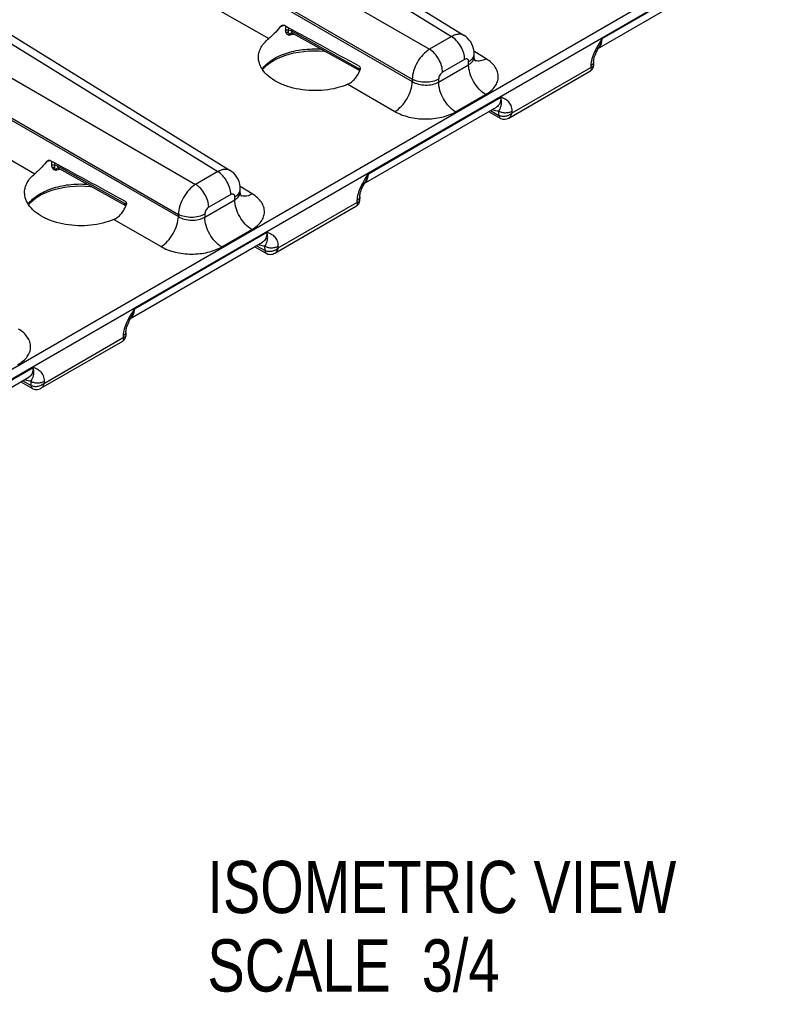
# Model space of a CAD drawing. Header units: inches. Extents: x 0 to 34, y 0 to 22.
# Tile 64 of 168: x 5.5 to 7.3, y 13.9 to 16.2. Entities that reach past the tile are written whole.
import ezdxf

# ---------------------------------------------------------------- set-up
doc = ezdxf.new("R2010")
doc.units = ezdxf.units.IN
doc.header["$LTSCALE"] = 1.87
doc.header["$MEASUREMENT"] = 0
doc.layers.get('0').update_dxf_attribs({"linetype": 'CONTINUOUS'})
doc.layers.add('DETAIL', color=7, linetype='CONTINUOUS')
doc.styles.get("Standard").update_dxf_attribs({"font": 'txt', "width": 0.8})

msp = doc.modelspace()

# ---------------------------------------------------------------- linework, layer by layer
at = {"color": 7, "linetype": 'CONTINUOUS'}
for p, q in [((8.9822, 17.3953), (5.0945, 15.1505)), ((8.9921, 17.3779), (5.0945, 15.1274)), ((5.7996, 16.6517), (6.5569, 16.1834)), ((5.8291, 16.6545), (6.5869, 16.1858)), ((5.7199, 16.6057), (6.5041, 16.1529)), ((5.6785, 16.5341), (6.4628, 16.0812)), ((5.6785, 16.5285), (6.4628, 16.0757)), ((5.6372, 16.4569), (6.1194, 16.1784)), ((6.9173, 16.1786), (7.2341, 16.3615)), ((5.2401, 16.3287), (5.9974, 15.8603)), ((5.2696, 16.3314), (6.0274, 15.8628)), ((6.9058, 16.1542), (7.2238, 16.3378)), ((5.1604, 16.2826), (5.9446, 15.8298)), ((5.119, 16.211), (5.9033, 15.7582)), ((5.119, 16.2055), (5.9033, 15.7527)), ((6.1593, 16.2082), (6.1592, 16.1992)), ((6.1664, 16.2044), (6.1663, 16.1986)), ((6.3346, 16.1069), (6.1745, 16.1962)), ((6.3369, 16.1018), (6.1768, 16.191)), ((6.5569, 16.1834), (6.5041, 16.1529)), ((6.9057, 16.151), (6.908, 16.1554)), ((6.908, 16.1554), (6.9097, 16.1583)), ((6.5882, 16.1286), (6.5354, 16.0981)), ((6.6397, 16.1301), (6.6105, 16.1481)), ((6.6109, 16.1349), (6.6109, 16.1414)), ((5.0945, 16.1242), (5.5599, 15.8554)), ((6.3382, 16.1045), (6.3346, 16.1069)), ((6.5259, 16.0746), (6.5977, 16.1161)), ((6.5977, 16.1161), (6.5977, 16.1231)), ((6.7019, 16.001), (6.89, 16.1096)), ((6.89, 16.114), (6.89, 16.1096)), ((6.8966, 16.1229), (6.8965, 16.1142)), ((6.3369, 16.1018), (6.3371, 16.1016)), ((6.4628, 16.0812), (6.4628, 16.0757)), ((6.5259, 16.0816), (6.5259, 16.0746)), ((6.6936, 15.9886), (6.889, 16.1014)), ((6.3085, 16.0693), (6.4214, 16.0041)), ((6.3578, 15.8555), (6.6746, 16.0384)), ((6.5665, 16.0034), (6.6384, 16.0449)), ((6.3463, 15.8312), (6.6643, 16.0148)), ((6.6456, 16.0039), (6.6734, 15.988)), ((6.6498, 16.0064), (6.6702, 15.9947)), ((6.6702, 15.9947), (6.67, 16.005)), ((6.7019, 16.001), (6.7018, 16.0053)), ((5.5998, 15.8852), (5.5997, 15.8761)), ((5.6069, 15.8813), (5.6068, 15.8756)), ((5.7751, 15.7839), (5.615, 15.8731)), ((5.7774, 15.7787), (5.6173, 15.868)), ((5.9974, 15.8603), (5.9446, 15.8298)), ((6.0802, 15.807), (6.051, 15.8251)), ((6.3462, 15.8279), (6.3485, 15.8323)), ((6.3485, 15.8323), (6.3502, 15.8352)), ((6.0287, 15.8055), (5.9759, 15.775)), ((6.0382, 15.793), (6.0382, 15.8)), ((6.0514, 15.8118), (6.0514, 15.8184)), ((6.3371, 15.7998), (6.337, 15.7911)), ((5.7787, 15.7815), (5.7751, 15.7839)), ((5.7774, 15.7787), (5.7776, 15.7786)), ((5.9664, 15.7515), (6.0382, 15.793)), ((6.1341, 15.6655), (6.3295, 15.7784)), ((6.1424, 15.678), (6.3305, 15.7865)), ((6.3305, 15.791), (6.3305, 15.7865)), ((5.9033, 15.7582), (5.9033, 15.7527)), ((5.9664, 15.7585), (5.9664, 15.7515)), ((5.749, 15.7463), (5.8619, 15.681)), ((5.7983, 15.5325), (6.1151, 15.7154)), ((6.007, 15.6803), (6.0789, 15.7218)), ((5.7868, 15.5081), (6.1048, 15.6917)), ((6.0861, 15.6809), (6.1139, 15.6649)), ((6.0903, 15.6833), (6.1107, 15.6717)), ((6.1107, 15.6717), (6.1105, 15.682)), ((6.1424, 15.678), (6.1423, 15.6823)), ((5.7867, 15.5049), (5.789, 15.5093)), ((5.789, 15.5093), (5.7907, 15.5122)), ((5.7776, 15.4768), (5.7775, 15.4681)), ((5.5746, 15.3425), (5.77, 15.4553)), ((5.5829, 15.3549), (5.771, 15.4635)), ((5.771, 15.4679), (5.771, 15.4635)), ((5.2388, 15.2094), (5.5556, 15.3923)), ((5.2273, 15.1851), (5.5453, 15.3687)), ((5.5266, 15.3578), (5.5544, 15.3419)), ((5.5308, 15.3603), (5.5512, 15.3486)), ((5.5512, 15.3486), (5.551, 15.3589)), ((5.5829, 15.3549), (5.5828, 15.3593))]:
    msp.add_line(p, q, dxfattribs=at)
for points in [[(6.1741, 16.1921), (6.1741, 16.1921), (6.1743, 16.192), (6.1749, 16.1919), (6.1758, 16.1915), (6.1768, 16.191)], [(6.6109, 16.1414), (6.6106, 16.1475), (6.6096, 16.1537), (6.6079, 16.1596), (6.6055, 16.1652), (6.6026, 16.1704), (6.5991, 16.1751), (6.5952, 16.1794), (6.5907, 16.1832), (6.5869, 16.1858)], [(6.1045, 16.1044), (6.1091, 16.1096), (6.1151, 16.1152), (6.122, 16.1205), (6.1298, 16.1255), (6.1385, 16.1301), (6.1479, 16.1343), (6.1579, 16.1381), (6.1686, 16.1414), (6.1798, 16.1441), (6.1914, 16.1463), (6.2034, 16.1479), (6.2155, 16.1489), (6.2278, 16.1493), (6.2401, 16.149), (6.2522, 16.1481), (6.2542, 16.1479)], [(6.6138, 16.1245), (6.6138, 16.1245), (6.6134, 16.125), (6.6129, 16.126), (6.6122, 16.1276), (6.6116, 16.1297), (6.6111, 16.1322), (6.6109, 16.1349)], [(6.8966, 16.1229), (6.8967, 16.1243), (6.8969, 16.1267), (6.8974, 16.1294), (6.8981, 16.1324), (6.8991, 16.1356), (6.9003, 16.1391), (6.9018, 16.1428), (6.9036, 16.1468), (6.9057, 16.151)], [(6.889, 16.1014), (6.8898, 16.1019), (6.8916, 16.1033), (6.8931, 16.1049), (6.8944, 16.1068), (6.8954, 16.1088), (6.8961, 16.1109), (6.8964, 16.1132), (6.8965, 16.1142)], [(6.6734, 15.988), (6.6743, 15.9875), (6.6769, 15.9865), (6.6797, 15.9858), (6.6826, 15.9856), (6.6855, 15.9857), (6.6885, 15.9864), (6.6915, 15.9875), (6.6936, 15.9886)], [(5.6146, 15.869), (5.6146, 15.869), (5.6148, 15.869), (5.6154, 15.8688), (5.6163, 15.8685), (5.6173, 15.868)], [(6.0514, 15.8184), (6.0511, 15.8245), (6.0501, 15.8307), (6.0484, 15.8366), (6.046, 15.8422), (6.0431, 15.8473), (6.0397, 15.8521), (6.0357, 15.8564), (6.0312, 15.8602), (6.0274, 15.8628)], [(5.545, 15.7813), (5.5496, 15.7866), (5.5556, 15.7921), (5.5625, 15.7974), (5.5703, 15.8024), (5.579, 15.8071), (5.5884, 15.8113), (5.5984, 15.8151), (5.6091, 15.8183), (5.6203, 15.8211), (5.6319, 15.8233), (5.6439, 15.8249), (5.656, 15.8259), (5.6683, 15.8262), (5.6806, 15.826), (5.6927, 15.8251), (5.6947, 15.8249)], [(6.3371, 15.7998), (6.3372, 15.8013), (6.3374, 15.8037), (6.3379, 15.8064), (6.3386, 15.8093), (6.3396, 15.8126), (6.3408, 15.8161), (6.3423, 15.8198), (6.3441, 15.8237), (6.3462, 15.8279)], [(6.0543, 15.8014), (6.0543, 15.8015), (6.0539, 15.8019), (6.0534, 15.8029), (6.0527, 15.8045), (6.0521, 15.8066), (6.0516, 15.8091), (6.0514, 15.8118)], [(6.3295, 15.7784), (6.3303, 15.7789), (6.3321, 15.7803), (6.3336, 15.7819), (6.3349, 15.7837), (6.3359, 15.7858), (6.3366, 15.7879), (6.3369, 15.7901), (6.337, 15.7911)], [(6.1139, 15.6649), (6.1148, 15.6645), (6.1174, 15.6634), (6.1202, 15.6627), (6.1231, 15.6625), (6.126, 15.6627), (6.129, 15.6633), (6.132, 15.6645), (6.1341, 15.6655)], [(5.7776, 15.4768), (5.7777, 15.4783), (5.778, 15.4806), (5.7784, 15.4833), (5.7791, 15.4863), (5.7801, 15.4895), (5.7813, 15.493), (5.7828, 15.4967), (5.7846, 15.5007), (5.7867, 15.5049)], [(5.77, 15.4553), (5.7708, 15.4558), (5.7726, 15.4572), (5.7741, 15.4588), (5.7754, 15.4607), (5.7764, 15.4627), (5.7771, 15.4648), (5.7774, 15.4671), (5.7775, 15.4681)], [(5.5544, 15.3419), (5.5553, 15.3414), (5.5579, 15.3404), (5.5607, 15.3397), (5.5636, 15.3395), (5.5665, 15.3397), (5.5695, 15.3403), (5.5725, 15.3414), (5.5746, 15.3425)]]:
    msp.add_lwpolyline(points, dxfattribs=at)
for centre, radius, start, end in [((6.2086, 16.0673), 0.1522, 111.865, 114.2658), ((6.212, 16.059), 0.1611, 110.8095, 111.883), ((6.2132, 16.056), 0.1643, 110.5716, 110.8122), ((6.2135, 16.055), 0.1654, 110.3898, 110.5717), ((6.2227, 15.9961), 0.1977, 102.4248, 105.5565), ((6.1766, 16.1837), 0.00869, 104.7051, 106.2094), ((6.8965, 16.1703), 0.0186, 300.0417, 310.0258), ((6.896, 16.1709), 0.0193, 310.0208, 314.8271), ((6.8956, 16.1713), 0.02, 314.8185, 317.241), ((6.6202, 16.145), 0.0203, 248.5659, 251.0017), ((6.6203, 16.1452), 0.0206, 251.0001, 252.4225), ((6.3387, 16.105), 0.00366, 231.2305, 240.8274), ((6.253, 16.1368), 0.0912, 337.3237, 338.2295), ((6.6807, 16.0129), 0.021, 240.0695, 240.288), ((5.6491, 15.7442), 0.1522, 111.865, 114.2658), ((5.6525, 15.7359), 0.1611, 110.8095, 111.883), ((5.6537, 15.733), 0.1643, 110.5716, 110.8122), ((5.654, 15.732), 0.1654, 110.3898, 110.5717), ((5.6171, 15.8607), 0.00869, 104.7051, 106.2094), ((5.6632, 15.673), 0.1977, 102.4249, 105.5565), ((6.337, 15.8472), 0.0186, 300.0417, 310.0258), ((6.3365, 15.8478), 0.0193, 310.0208, 314.8271), ((6.3361, 15.8483), 0.02, 314.8185, 317.241), ((6.0607, 15.8219), 0.0203, 248.5659, 251.0017), ((6.0608, 15.8222), 0.0206, 251.0001, 252.4225), ((5.7792, 15.7819), 0.00366, 231.2305, 240.8274), ((5.6935, 15.8137), 0.0912, 337.3237, 338.2295), ((6.1212, 15.6899), 0.021, 240.0695, 240.288), ((5.7775, 15.5242), 0.0186, 300.0417, 310.0258), ((5.777, 15.5248), 0.0193, 310.0208, 314.8271), ((5.7766, 15.5252), 0.02, 314.8185, 317.241), ((5.5617, 15.3668), 0.021, 240.0695, 240.288)]:
    msp.add_arc(centre, radius, start, end, dxfattribs=at)
for centre in [(7.7015, 15.3128), (7.142, 14.9897)]:
    msp.add_ellipse(centre, major_axis=(2.4116, -1.3442), ratio=0.014852, start_param=2.180991, end_param=2.275073, dxfattribs=at)
for points, knots in [([(6.1461, 16.206), (6.1419, 16.2006), (6.1334, 16.1909), (6.124, 16.1822), (6.1194, 16.1784)], [0, 0, 0, 0, 0.534415, 1, 1, 1, 1]), ([(6.1461, 16.206), (6.1468, 16.2069), (6.1483, 16.2086), (6.1502, 16.2099), (6.1512, 16.2104)], [0, 0, 0, 0, 0.511539, 1, 1, 1, 1]), ([(6.1512, 16.2104), (6.1519, 16.2106), (6.1532, 16.211), (6.1546, 16.2107), (6.1552, 16.2104)], [0, 0, 0, 0, 0.515576, 1, 1, 1, 1]), ([(6.1592, 16.1992), (6.1591, 16.1986), (6.1592, 16.1963), (6.1599, 16.1941), (6.1607, 16.1927)], [0, 0, 0, 0, 0.265234, 1, 1, 1, 1]), ([(6.1592, 16.1992), (6.1603, 16.1996), (6.1628, 16.1999), (6.1653, 16.1992), (6.1663, 16.1986)], [0, 0, 0, 0, 0.511077, 1, 1, 1, 1]), ([(6.1663, 16.1986), (6.1662, 16.1982), (6.166, 16.1968), (6.166, 16.1952), (6.1662, 16.1942)], [0, 0, 0, 0, 0.275102, 1, 1, 1, 1]), ([(6.1745, 16.1962), (6.1738, 16.1966), (6.1712, 16.1978), (6.1684, 16.1986), (6.1663, 16.1986)], [0, 0, 0, 0, 0.274335, 1, 1, 1, 1]), ([(6.0949, 16.1344), (6.0949, 16.1384), (6.0962, 16.1465), (6.1011, 16.1581), (6.109, 16.169), (6.1157, 16.1754), (6.1194, 16.1784)], [0, 0, 0, 0, 0.228651, 0.466942, 0.722487, 1, 1, 1, 1]), ([(6.1607, 16.1927), (6.1611, 16.193), (6.1628, 16.194), (6.1648, 16.1944), (6.1662, 16.1942)], [0, 0, 0, 0, 0.263236, 1, 1, 1, 1]), ([(6.1607, 16.1927), (6.1616, 16.1911), (6.1643, 16.1883), (6.1679, 16.187), (6.1697, 16.1865)], [0, 0, 0, 0, 0.481726, 1, 1, 1, 1]), ([(6.1662, 16.1942), (6.1664, 16.1929), (6.1674, 16.1902), (6.1689, 16.1878), (6.1697, 16.1865)], [0, 0, 0, 0, 0.466164, 1, 1, 1, 1]), ([(6.1742, 16.1921), (6.173, 16.1917), (6.1712, 16.1907), (6.17, 16.1885), (6.1697, 16.1872), (6.1697, 16.1865)], [0, 0, 0, 0, 0.49083, 0.736543, 1, 1, 1, 1]), ([(6.1768, 16.191), (6.1764, 16.1912), (6.1758, 16.1918), (6.1747, 16.1935), (6.1745, 16.1951), (6.1745, 16.1962)], [0, 0, 0, 0, 0.216616, 0.449674, 1, 1, 1, 1]), ([(6.5869, 16.1858), (6.585, 16.187), (6.5805, 16.1888), (6.573, 16.1891), (6.5649, 16.1873), (6.5596, 16.1849), (6.5569, 16.1834)], [0, 0, 0, 0, 0.217033, 0.44979, 0.709293, 1, 1, 1, 1]), ([(6.5882, 16.1286), (6.5882, 16.1337), (6.5863, 16.1446), (6.5796, 16.1599), (6.5698, 16.1735), (6.5614, 16.1807), (6.5569, 16.1834)], [0, 0, 0, 0, 0.236699, 0.498902, 0.761702, 1, 1, 1, 1]), ([(6.9173, 16.1786), (6.914, 16.1734), (6.9075, 16.1631), (6.8987, 16.1471), (6.8922, 16.1308), (6.8901, 16.1195), (6.89, 16.114)], [0, 0, 0, 0, 0.258867, 0.517511, 0.769695, 1, 1, 1, 1]), ([(6.9173, 16.1786), (6.9165, 16.1749), (6.9145, 16.1679), (6.9114, 16.1614), (6.9097, 16.1583)], [0, 0, 0, 0, 0.511815, 1, 1, 1, 1]), ([(6.9103, 16.1578), (6.9126, 16.1603), (6.9162, 16.1671), (6.9172, 16.1746), (6.9173, 16.1786)], [0, 0, 0, 0, 0.459564, 1, 1, 1, 1]), ([(6.1036, 16.1055), (6.1097, 16.114), (6.1224, 16.1252), (6.1424, 16.1363), (6.1604, 16.1435), (6.1801, 16.149), (6.2082, 16.1538), (6.23, 16.1543), (6.2445, 16.1533)], [0, 0, 0, 0, 0.20316, 0.319838, 0.445469, 0.578508, 0.716921, 1, 1, 1, 1]), ([(6.5041, 16.1529), (6.4983, 16.1494), (6.4873, 16.14), (6.4744, 16.1223), (6.4655, 16.1022), (6.4629, 16.088), (6.4628, 16.0812)], [0, 0, 0, 0, 0.236838, 0.500006, 0.76317, 1, 1, 1, 1]), ([(6.5354, 16.0981), (6.5354, 16.1032), (6.5335, 16.1141), (6.5268, 16.1294), (6.517, 16.143), (6.5086, 16.1502), (6.5041, 16.1529)], [0, 0, 0, 0, 0.236699, 0.498902, 0.761702, 1, 1, 1, 1]), ([(6.0988, 16.1145), (6.0975, 16.1177), (6.0954, 16.1242), (6.0948, 16.1311), (6.0949, 16.1344)], [0, 0, 0, 0, 0.507294, 1, 1, 1, 1]), ([(6.5977, 16.1231), (6.5977, 16.1244), (6.5975, 16.1263), (6.5962, 16.1283), (6.595, 16.1293), (6.5935, 16.1299), (6.5911, 16.1299), (6.5893, 16.1292), (6.5882, 16.1286)], [0, 0, 0, 0, 0.273833, 0.390775, 0.499989, 0.609205, 0.726152, 1, 1, 1, 1]), ([(6.5977, 16.1231), (6.5997, 16.1242), (6.6033, 16.1267), (6.6076, 16.1312), (6.6103, 16.1362), (6.6109, 16.1397), (6.6109, 16.1414)], [0, 0, 0, 0, 0.289797, 0.549042, 0.782223, 1, 1, 1, 1]), ([(6.5977, 16.1161), (6.5997, 16.1172), (6.6033, 16.1197), (6.6076, 16.1243), (6.6103, 16.1294), (6.6109, 16.1331), (6.6109, 16.1349)], [0, 0, 0, 0, 0.285918, 0.543653, 0.778173, 1, 1, 1, 1]), ([(6.6397, 16.1301), (6.6374, 16.1289), (6.6331, 16.1268), (6.6263, 16.1249), (6.62, 16.1244), (6.6159, 16.125), (6.6141, 16.1256)], [0, 0, 0, 0, 0.284897, 0.544801, 0.781455, 1, 1, 1, 1]), ([(6.6384, 16.0449), (6.6429, 16.0475), (6.6511, 16.0531), (6.6609, 16.0634), (6.6671, 16.0749), (6.6694, 16.087), (6.6675, 16.0992), (6.6616, 16.1109), (6.6521, 16.1215), (6.6441, 16.1274), (6.6397, 16.1301)], [0, 0, 0, 0, 0.143897, 0.273216, 0.3902, 0.499952, 0.609715, 0.726726, 0.856075, 1, 1, 1, 1]), ([(6.1044, 16.1043), (6.1038, 16.1052), (6.1017, 16.1084), (6.0999, 16.1118), (6.0988, 16.1145)], [0, 0, 0, 0, 0.256398, 1, 1, 1, 1]), ([(6.3085, 16.0693), (6.3, 16.0656), (6.2818, 16.0595), (6.2529, 16.0545), (6.2227, 16.0535), (6.1927, 16.0565), (6.1646, 16.0633), (6.1396, 16.0737), (6.1191, 16.0871), (6.1084, 16.0984), (6.1044, 16.1043)], [0, 0, 0, 0, 0.125754, 0.259904, 0.39818, 0.535849, 0.668233, 0.791277, 0.902149, 1, 1, 1, 1]), ([(6.3364, 16.1021), (6.3358, 16.1026), (6.3348, 16.1042), (6.3346, 16.106), (6.3346, 16.1069)], [0, 0, 0, 0, 0.450562, 1, 1, 1, 1]), ([(6.3359, 16.1124), (6.3366, 16.112), (6.3378, 16.1107), (6.3385, 16.1083), (6.3385, 16.1056), (6.3381, 16.1038), (6.3377, 16.103)], [0, 0, 0, 0, 0.227651, 0.475092, 0.734776, 1, 1, 1, 1]), ([(6.6384, 16.0449), (6.6326, 16.0483), (6.6217, 16.0577), (6.6089, 16.0754), (6.6002, 16.0953), (6.5977, 16.1094), (6.5977, 16.1161)], [0, 0, 0, 0, 0.238298, 0.501098, 0.763301, 1, 1, 1, 1]), ([(6.89, 16.1096), (6.8903, 16.1087), (6.8907, 16.107), (6.8909, 16.1046), (6.8904, 16.1026), (6.8895, 16.1017), (6.889, 16.1014)], [0, 0, 0, 0, 0.326536, 0.592814, 0.808004, 1, 1, 1, 1]), ([(6.8966, 16.1229), (6.8966, 16.122), (6.8963, 16.1203), (6.8949, 16.1179), (6.8928, 16.1157), (6.891, 16.1146), (6.89, 16.114)], [0, 0, 0, 0, 0.216936, 0.449685, 0.70916, 1, 1, 1, 1]), ([(6.8965, 16.1142), (6.8965, 16.1136), (6.8961, 16.1125), (6.8947, 16.1111), (6.8926, 16.1102), (6.8909, 16.1097), (6.89, 16.1096)], [0, 0, 0, 0, 0.189257, 0.40334, 0.670594, 1, 1, 1, 1]), ([(6.3085, 16.0693), (6.3116, 16.0707), (6.3178, 16.0744), (6.3257, 16.0819), (6.3323, 16.0912), (6.3357, 16.098), (6.3372, 16.1016)], [0, 0, 0, 0, 0.235132, 0.480761, 0.736659, 1, 1, 1, 1]), ([(6.5259, 16.0816), (6.5214, 16.079), (6.511, 16.0752), (6.4944, 16.0733), (6.4778, 16.075), (6.4673, 16.0787), (6.4628, 16.0812)], [0, 0, 0, 0, 0.236705, 0.498908, 0.761705, 1, 1, 1, 1]), ([(6.5354, 16.0981), (6.534, 16.0973), (6.5315, 16.0951), (6.5285, 16.0911), (6.5264, 16.0864), (6.5259, 16.0831), (6.5259, 16.0816)], [0, 0, 0, 0, 0.237222, 0.500006, 0.762787, 1, 1, 1, 1]), ([(6.4214, 16.0041), (6.4272, 16.0075), (6.4382, 16.017), (6.451, 16.0347), (6.46, 16.0547), (6.4627, 16.069), (6.4628, 16.0757)], [0, 0, 0, 0, 0.236723, 0.500006, 0.763286, 1, 1, 1, 1]), ([(6.4628, 16.0757), (6.4673, 16.073), (6.4777, 16.0689), (6.4944, 16.0668), (6.511, 16.0683), (6.5214, 16.072), (6.5259, 16.0746)], [0, 0, 0, 0, 0.240625, 0.503499, 0.764481, 1, 1, 1, 1]), ([(6.5665, 16.0034), (6.5607, 16.0068), (6.5498, 16.0162), (6.537, 16.0338), (6.5283, 16.0537), (6.5259, 16.0679), (6.5259, 16.0746)], [0, 0, 0, 0, 0.238298, 0.501098, 0.763301, 1, 1, 1, 1]), ([(6.6746, 16.0384), (6.6746, 16.0358), (6.6743, 16.0308), (6.6724, 16.024), (6.6691, 16.0184), (6.666, 16.0157), (6.6643, 16.0148)], [0, 0, 0, 0, 0.291514, 0.550968, 0.783278, 1, 1, 1, 1]), ([(6.67, 16.005), (6.6707, 16.0064), (6.672, 16.009), (6.6736, 16.0126), (6.675, 16.016), (6.6763, 16.0211), (6.6767, 16.0287), (6.6755, 16.035), (6.6746, 16.0384)], [0, 0, 0, 0, 0.134079, 0.244091, 0.346127, 0.450958, 0.693642, 1, 1, 1, 1]), ([(6.7018, 16.0053), (6.7018, 16.0098), (6.7006, 16.0163), (6.6967, 16.0236), (6.6919, 16.0293), (6.6844, 16.0343), (6.6778, 16.0371), (6.6746, 16.0384)], [0, 0, 0, 0, 0.290797, 0.418053, 0.537952, 0.768901, 1, 1, 1, 1]), ([(6.4214, 16.0041), (6.4264, 16.0012), (6.4374, 15.996), (6.4615, 15.9886), (6.4941, 15.9848), (6.5267, 15.9882), (6.5507, 15.9955), (6.5615, 16.0005), (6.5665, 16.0034)], [0, 0, 0, 0, 0.115576, 0.239619, 0.502137, 0.763488, 0.886166, 1, 1, 1, 1]), ([(6.67, 16.005), (6.6688, 16.005), (6.6633, 16.0054), (6.658, 16.0072), (6.6542, 16.0089)], [0, 0, 0, 0, 0.231639, 1, 1, 1, 1]), ([(6.67, 16.005), (6.6723, 16.0037), (6.6775, 16.0018), (6.6859, 16.001), (6.6943, 16.002), (6.6996, 16.004), (6.7018, 16.0053)], [0, 0, 0, 0, 0.236673, 0.4989, 0.761727, 1, 1, 1, 1]), ([(6.7019, 16.001), (6.6998, 15.999), (6.6962, 15.9964), (6.6908, 15.994), (6.6851, 15.9923), (6.678, 15.9918), (6.6725, 15.9934), (6.6702, 15.9947)], [0, 0, 0, 0, 0.254586, 0.386178, 0.51775, 0.771155, 1, 1, 1, 1]), ([(6.6702, 15.9947), (6.6702, 15.9933), (6.6705, 15.9913), (6.6719, 15.9891), (6.6728, 15.9883), (6.6733, 15.988)], [0, 0, 0, 0, 0.546, 0.7804, 1, 1, 1, 1]), ([(6.6702, 15.9947), (6.6703, 15.9933), (6.6706, 15.9912), (6.672, 15.989), (6.6729, 15.9883), (6.6734, 15.988)], [0, 0, 0, 0, 0.546644, 0.780838, 1, 1, 1, 1]), ([(6.6936, 15.9886), (6.6956, 15.9898), (6.6993, 15.9936), (6.7013, 15.9984), (6.7019, 16.001)], [0, 0, 0, 0, 0.470206, 1, 1, 1, 1]), ([(5.5866, 15.883), (5.5824, 15.8775), (5.574, 15.8679), (5.5645, 15.8592), (5.5599, 15.8554)], [0, 0, 0, 0, 0.534415, 1, 1, 1, 1]), ([(5.5866, 15.883), (5.5873, 15.8839), (5.5888, 15.8856), (5.5907, 15.8869), (5.5917, 15.8873)], [0, 0, 0, 0, 0.511539, 1, 1, 1, 1]), ([(5.5917, 15.8873), (5.5924, 15.8876), (5.5937, 15.8879), (5.5951, 15.8877), (5.5957, 15.8874)], [0, 0, 0, 0, 0.515576, 1, 1, 1, 1]), ([(5.5997, 15.8761), (5.5996, 15.8755), (5.5997, 15.8733), (5.6004, 15.8711), (5.6012, 15.8696)], [0, 0, 0, 0, 0.265234, 1, 1, 1, 1]), ([(5.5997, 15.8761), (5.6008, 15.8766), (5.6033, 15.8768), (5.6058, 15.8762), (5.6068, 15.8756)], [0, 0, 0, 0, 0.511077, 1, 1, 1, 1]), ([(5.6012, 15.8696), (5.6016, 15.8699), (5.6033, 15.8709), (5.6053, 15.8714), (5.6067, 15.8711)], [0, 0, 0, 0, 0.263236, 1, 1, 1, 1]), ([(5.6012, 15.8696), (5.6021, 15.8681), (5.6048, 15.8653), (5.6084, 15.8639), (5.6102, 15.8635)], [0, 0, 0, 0, 0.481727, 1, 1, 1, 1]), ([(5.6068, 15.8756), (5.6067, 15.8752), (5.6065, 15.8737), (5.6065, 15.8722), (5.6067, 15.8711)], [0, 0, 0, 0, 0.275102, 1, 1, 1, 1]), ([(5.6067, 15.8711), (5.6069, 15.8698), (5.6079, 15.8672), (5.6094, 15.8647), (5.6102, 15.8635)], [0, 0, 0, 0, 0.466164, 1, 1, 1, 1]), ([(5.615, 15.8731), (5.6143, 15.8735), (5.6117, 15.8748), (5.6089, 15.8756), (5.6068, 15.8756)], [0, 0, 0, 0, 0.274335, 1, 1, 1, 1]), ([(5.6147, 15.869), (5.6135, 15.8687), (5.6117, 15.8677), (5.6105, 15.8654), (5.6102, 15.8642), (5.6102, 15.8635)], [0, 0, 0, 0, 0.490832, 0.736545, 1, 1, 1, 1]), ([(5.6173, 15.868), (5.617, 15.8682), (5.6163, 15.8688), (5.6152, 15.8705), (5.615, 15.8721), (5.615, 15.8731)], [0, 0, 0, 0, 0.216616, 0.449674, 1, 1, 1, 1]), ([(5.5354, 15.8114), (5.5354, 15.8153), (5.5367, 15.8234), (5.5416, 15.835), (5.5495, 15.846), (5.5562, 15.8524), (5.5599, 15.8554)], [0, 0, 0, 0, 0.228651, 0.466942, 0.722487, 1, 1, 1, 1]), ([(6.0274, 15.8628), (6.0255, 15.864), (6.021, 15.8657), (6.0135, 15.8661), (6.0054, 15.8642), (6.0001, 15.8618), (5.9974, 15.8603)], [0, 0, 0, 0, 0.217033, 0.44979, 0.709293, 1, 1, 1, 1]), ([(6.0287, 15.8055), (6.0287, 15.8107), (6.0268, 15.8216), (6.0201, 15.8369), (6.0103, 15.8504), (6.0019, 15.8577), (5.9974, 15.8603)], [0, 0, 0, 0, 0.236699, 0.498902, 0.761702, 1, 1, 1, 1]), ([(6.3578, 15.8555), (6.3545, 15.8504), (6.348, 15.8401), (6.3392, 15.8241), (6.3327, 15.8078), (6.3306, 15.7964), (6.3305, 15.791)], [0, 0, 0, 0, 0.258867, 0.517511, 0.769695, 1, 1, 1, 1]), ([(6.3578, 15.8555), (6.357, 15.8519), (6.355, 15.8449), (6.3519, 15.8383), (6.3502, 15.8352)], [0, 0, 0, 0, 0.511815, 1, 1, 1, 1]), ([(6.3508, 15.8347), (6.3531, 15.8372), (6.3567, 15.844), (6.3577, 15.8515), (6.3578, 15.8555)], [0, 0, 0, 0, 0.459564, 1, 1, 1, 1]), ([(5.5441, 15.7825), (5.5502, 15.791), (5.5629, 15.8021), (5.5829, 15.8133), (5.6009, 15.8205), (5.6206, 15.8259), (5.6487, 15.8307), (5.6705, 15.8313), (5.6851, 15.8303)], [0, 0, 0, 0, 0.20316, 0.319838, 0.445469, 0.578508, 0.716921, 1, 1, 1, 1]), ([(5.9446, 15.8298), (5.9388, 15.8264), (5.9278, 15.8169), (5.9149, 15.7992), (5.906, 15.7792), (5.9034, 15.765), (5.9033, 15.7582)], [0, 0, 0, 0, 0.236838, 0.500006, 0.76317, 1, 1, 1, 1]), ([(5.9759, 15.775), (5.9759, 15.7802), (5.974, 15.7911), (5.9673, 15.8064), (5.9575, 15.8199), (5.9491, 15.8272), (5.9446, 15.8298)], [0, 0, 0, 0, 0.236699, 0.498902, 0.761702, 1, 1, 1, 1]), ([(5.5393, 15.7914), (5.538, 15.7946), (5.5359, 15.8012), (5.5353, 15.808), (5.5354, 15.8114)], [0, 0, 0, 0, 0.507294, 1, 1, 1, 1]), ([(6.0382, 15.8), (6.0382, 15.8013), (6.038, 15.8032), (6.0367, 15.8052), (6.0355, 15.8063), (6.034, 15.8068), (6.0316, 15.8069), (6.0298, 15.8062), (6.0287, 15.8055)], [0, 0, 0, 0, 0.273833, 0.390775, 0.499989, 0.609205, 0.726152, 1, 1, 1, 1]), ([(6.0382, 15.8), (6.0402, 15.8012), (6.0438, 15.8036), (6.0481, 15.8081), (6.0508, 15.8131), (6.0514, 15.8167), (6.0514, 15.8184)], [0, 0, 0, 0, 0.289797, 0.549042, 0.782223, 1, 1, 1, 1]), ([(6.0382, 15.793), (6.0402, 15.7942), (6.0438, 15.7967), (6.0481, 15.8013), (6.0508, 15.8064), (6.0514, 15.8101), (6.0514, 15.8118)], [0, 0, 0, 0, 0.285918, 0.543653, 0.778173, 1, 1, 1, 1]), ([(6.0802, 15.807), (6.0779, 15.8058), (6.0736, 15.8037), (6.0668, 15.8018), (6.0605, 15.8013), (6.0564, 15.802), (6.0546, 15.8026)], [0, 0, 0, 0, 0.284897, 0.544801, 0.781455, 1, 1, 1, 1]), ([(6.0789, 15.7218), (6.0834, 15.7244), (6.0916, 15.7301), (6.1014, 15.7404), (6.1076, 15.7518), (6.1099, 15.764), (6.108, 15.7762), (6.1021, 15.7878), (6.0926, 15.7984), (6.0846, 15.8043), (6.0802, 15.807)], [0, 0, 0, 0, 0.143897, 0.273216, 0.3902, 0.499952, 0.609715, 0.726726, 0.856075, 1, 1, 1, 1]), ([(6.3371, 15.7998), (6.3371, 15.799), (6.3368, 15.7972), (6.3354, 15.7948), (6.3333, 15.7927), (6.3315, 15.7915), (6.3305, 15.791)], [0, 0, 0, 0, 0.216936, 0.449685, 0.70916, 1, 1, 1, 1]), ([(5.5449, 15.7813), (5.5443, 15.7821), (5.5422, 15.7853), (5.5404, 15.7888), (5.5393, 15.7914)], [0, 0, 0, 0, 0.256398, 1, 1, 1, 1]), ([(5.749, 15.7463), (5.7405, 15.7425), (5.7223, 15.7365), (5.6934, 15.7315), (5.6632, 15.7304), (5.6332, 15.7334), (5.6051, 15.7403), (5.5801, 15.7506), (5.5596, 15.764), (5.5489, 15.7753), (5.5449, 15.7813)], [0, 0, 0, 0, 0.125754, 0.259904, 0.39818, 0.535849, 0.668233, 0.791277, 0.902149, 1, 1, 1, 1]), ([(5.749, 15.7463), (5.7521, 15.7476), (5.7583, 15.7513), (5.7662, 15.7589), (5.7728, 15.7681), (5.7762, 15.775), (5.7777, 15.7786)], [0, 0, 0, 0, 0.235132, 0.480761, 0.736659, 1, 1, 1, 1]), ([(5.7769, 15.7791), (5.7763, 15.7796), (5.7753, 15.7811), (5.7751, 15.7829), (5.7751, 15.7839)], [0, 0, 0, 0, 0.450562, 1, 1, 1, 1]), ([(5.7764, 15.7893), (5.7771, 15.789), (5.7783, 15.7877), (5.779, 15.7852), (5.779, 15.7825), (5.7786, 15.7808), (5.7782, 15.7799)], [0, 0, 0, 0, 0.227651, 0.475092, 0.734776, 1, 1, 1, 1]), ([(5.9759, 15.775), (5.9745, 15.7743), (5.972, 15.7721), (5.969, 15.768), (5.9669, 15.7634), (5.9664, 15.7601), (5.9664, 15.7585)], [0, 0, 0, 0, 0.237222, 0.500006, 0.762787, 1, 1, 1, 1]), ([(6.0789, 15.7218), (6.0731, 15.7253), (6.0622, 15.7347), (6.0494, 15.7523), (6.0407, 15.7722), (6.0382, 15.7863), (6.0382, 15.793)], [0, 0, 0, 0, 0.238298, 0.501098, 0.763301, 1, 1, 1, 1]), ([(6.3305, 15.7865), (6.3308, 15.7856), (6.3312, 15.7839), (6.3314, 15.7815), (6.3309, 15.7796), (6.33, 15.7786), (6.3295, 15.7784)], [0, 0, 0, 0, 0.326536, 0.592814, 0.808004, 1, 1, 1, 1]), ([(6.337, 15.7911), (6.337, 15.7906), (6.3366, 15.7894), (6.3352, 15.7881), (6.3331, 15.7871), (6.3314, 15.7867), (6.3305, 15.7865)], [0, 0, 0, 0, 0.189257, 0.40334, 0.670594, 1, 1, 1, 1]), ([(5.8619, 15.681), (5.8677, 15.6845), (5.8787, 15.694), (5.8915, 15.7117), (5.9005, 15.7317), (5.9032, 15.7459), (5.9033, 15.7527)], [0, 0, 0, 0, 0.236723, 0.500006, 0.763286, 1, 1, 1, 1]), ([(5.9664, 15.7585), (5.9619, 15.7559), (5.9515, 15.7522), (5.9349, 15.7503), (5.9183, 15.752), (5.9078, 15.7557), (5.9033, 15.7582)], [0, 0, 0, 0, 0.236705, 0.498908, 0.761705, 1, 1, 1, 1]), ([(5.9033, 15.7527), (5.9078, 15.7499), (5.9182, 15.7459), (5.9349, 15.7437), (5.9515, 15.7453), (5.9619, 15.749), (5.9664, 15.7515)], [0, 0, 0, 0, 0.240625, 0.503499, 0.764481, 1, 1, 1, 1]), ([(6.007, 15.6803), (6.0012, 15.6838), (5.9903, 15.6932), (5.9775, 15.7108), (5.9688, 15.7307), (5.9664, 15.7448), (5.9664, 15.7515)], [0, 0, 0, 0, 0.238298, 0.501098, 0.763301, 1, 1, 1, 1]), ([(6.1151, 15.7154), (6.1151, 15.7128), (6.1148, 15.7078), (6.1129, 15.7009), (6.1096, 15.6954), (6.1065, 15.6927), (6.1048, 15.6917)], [0, 0, 0, 0, 0.291514, 0.550968, 0.783278, 1, 1, 1, 1]), ([(6.1105, 15.682), (6.1112, 15.6834), (6.1125, 15.6859), (6.1141, 15.6896), (6.1155, 15.693), (6.1168, 15.698), (6.1172, 15.7057), (6.116, 15.712), (6.1151, 15.7154)], [0, 0, 0, 0, 0.134079, 0.244091, 0.346127, 0.450958, 0.693642, 1, 1, 1, 1]), ([(6.1423, 15.6823), (6.1423, 15.6868), (6.1411, 15.6933), (6.1372, 15.7006), (6.1324, 15.7062), (6.1249, 15.7113), (6.1183, 15.714), (6.1151, 15.7154)], [0, 0, 0, 0, 0.290797, 0.418053, 0.537952, 0.768901, 1, 1, 1, 1]), ([(5.8619, 15.681), (5.8669, 15.6781), (5.8779, 15.673), (5.902, 15.6655), (5.9346, 15.6618), (5.9672, 15.6652), (5.9912, 15.6724), (6.002, 15.6775), (6.007, 15.6803)], [0, 0, 0, 0, 0.115576, 0.239619, 0.502137, 0.763488, 0.886166, 1, 1, 1, 1]), ([(6.1105, 15.682), (6.1093, 15.682), (6.1038, 15.6824), (6.0985, 15.6841), (6.0947, 15.6858)], [0, 0, 0, 0, 0.231639, 1, 1, 1, 1]), ([(6.1105, 15.682), (6.1128, 15.6807), (6.118, 15.6788), (6.1264, 15.678), (6.1348, 15.679), (6.1401, 15.681), (6.1423, 15.6823)], [0, 0, 0, 0, 0.236673, 0.4989, 0.761727, 1, 1, 1, 1]), ([(6.1424, 15.678), (6.1403, 15.6759), (6.1367, 15.6733), (6.1313, 15.6709), (6.1256, 15.6693), (6.1185, 15.6688), (6.113, 15.6703), (6.1107, 15.6716)], [0, 0, 0, 0, 0.254586, 0.386178, 0.51775, 0.771155, 1, 1, 1, 1]), ([(6.1107, 15.6717), (6.1107, 15.6703), (6.111, 15.6682), (6.1124, 15.666), (6.1133, 15.6653), (6.1138, 15.665)], [0, 0, 0, 0, 0.546, 0.7804, 1, 1, 1, 1]), ([(6.1107, 15.6716), (6.1108, 15.6702), (6.1111, 15.6682), (6.1125, 15.666), (6.1134, 15.6652), (6.1139, 15.6649)], [0, 0, 0, 0, 0.546644, 0.780838, 1, 1, 1, 1]), ([(6.1341, 15.6655), (6.1361, 15.6667), (6.1398, 15.6705), (6.1418, 15.6753), (6.1424, 15.678)], [0, 0, 0, 0, 0.470206, 1, 1, 1, 1]), ([(5.7983, 15.5325), (5.795, 15.5273), (5.7885, 15.517), (5.7797, 15.501), (5.7732, 15.4847), (5.7711, 15.4734), (5.771, 15.4679)], [0, 0, 0, 0, 0.258867, 0.517511, 0.769695, 1, 1, 1, 1]), ([(5.7983, 15.5325), (5.7975, 15.5288), (5.7955, 15.5219), (5.7924, 15.5153), (5.7907, 15.5122)], [0, 0, 0, 0, 0.511815, 1, 1, 1, 1]), ([(5.7913, 15.5117), (5.7936, 15.5142), (5.7972, 15.521), (5.7982, 15.5285), (5.7983, 15.5325)], [0, 0, 0, 0, 0.459564, 1, 1, 1, 1]), ([(5.5194, 15.3988), (5.5239, 15.4014), (5.5321, 15.407), (5.5419, 15.4173), (5.5481, 15.4288), (5.5504, 15.4409), (5.5485, 15.4532), (5.5426, 15.4648), (5.5331, 15.4754), (5.5251, 15.4813), (5.5207, 15.484)], [0, 0, 0, 0, 0.143897, 0.273216, 0.3902, 0.499952, 0.609715, 0.726726, 0.856075, 1, 1, 1, 1]), ([(5.7776, 15.4768), (5.7776, 15.4759), (5.7773, 15.4742), (5.7759, 15.4718), (5.7738, 15.4696), (5.772, 15.4685), (5.771, 15.4679)], [0, 0, 0, 0, 0.216936, 0.449685, 0.70916, 1, 1, 1, 1]), ([(5.771, 15.4635), (5.7713, 15.4626), (5.7717, 15.4609), (5.7719, 15.4585), (5.7714, 15.4565), (5.7705, 15.4556), (5.77, 15.4553)], [0, 0, 0, 0, 0.326536, 0.592814, 0.808004, 1, 1, 1, 1]), ([(5.7775, 15.4681), (5.7775, 15.4675), (5.7771, 15.4664), (5.7757, 15.465), (5.7736, 15.4641), (5.7719, 15.4636), (5.771, 15.4635)], [0, 0, 0, 0, 0.189257, 0.40334, 0.670594, 1, 1, 1, 1]), ([(5.5556, 15.3923), (5.5556, 15.3897), (5.5553, 15.3847), (5.5535, 15.3779), (5.5501, 15.3723), (5.547, 15.3696), (5.5453, 15.3687)], [0, 0, 0, 0, 0.291514, 0.550968, 0.783278, 1, 1, 1, 1]), ([(5.551, 15.3589), (5.5517, 15.3603), (5.553, 15.3629), (5.5546, 15.3665), (5.556, 15.3699), (5.5573, 15.375), (5.5577, 15.3826), (5.5565, 15.3889), (5.5556, 15.3923)], [0, 0, 0, 0, 0.134079, 0.244091, 0.346127, 0.450958, 0.693642, 1, 1, 1, 1]), ([(5.5828, 15.3593), (5.5828, 15.3637), (5.5816, 15.3702), (5.5777, 15.3775), (5.5729, 15.3832), (5.5654, 15.3882), (5.5589, 15.391), (5.5556, 15.3923)], [0, 0, 0, 0, 0.290797, 0.418053, 0.537952, 0.768901, 1, 1, 1, 1]), ([(5.551, 15.3589), (5.5498, 15.3589), (5.5443, 15.3594), (5.539, 15.3611), (5.5352, 15.3628)], [0, 0, 0, 0, 0.231639, 1, 1, 1, 1]), ([(5.551, 15.3589), (5.5533, 15.3576), (5.5585, 15.3557), (5.5669, 15.3549), (5.5753, 15.3559), (5.5806, 15.3579), (5.5828, 15.3593)], [0, 0, 0, 0, 0.236673, 0.4989, 0.761727, 1, 1, 1, 1]), ([(5.5829, 15.3549), (5.5808, 15.3529), (5.5772, 15.3503), (5.5718, 15.3479), (5.5661, 15.3462), (5.559, 15.3457), (5.5535, 15.3473), (5.5513, 15.3486)], [0, 0, 0, 0, 0.254586, 0.386178, 0.51775, 0.771155, 1, 1, 1, 1]), ([(5.5746, 15.3425), (5.5766, 15.3437), (5.5804, 15.3475), (5.5823, 15.3523), (5.5829, 15.3549)], [0, 0, 0, 0, 0.470206, 1, 1, 1, 1]), ([(5.5512, 15.3486), (5.5512, 15.3472), (5.5515, 15.3452), (5.5529, 15.343), (5.5538, 15.3422), (5.5543, 15.3419)], [0, 0, 0, 0, 0.546, 0.7804, 1, 1, 1, 1]), ([(5.5513, 15.3486), (5.5513, 15.3472), (5.5516, 15.3451), (5.553, 15.3429), (5.5539, 15.3422), (5.5544, 15.3419)], [0, 0, 0, 0, 0.546644, 0.780838, 1, 1, 1, 1])]:
    msp.add_open_spline(points, degree=3, knots=knots, dxfattribs=at)

# ---------------------------------------------------------------- texts
at = {"layer": 'DETAIL', "color": 2, "linetype": 'CONTINUOUS', "insert": (5.9728, 14.2123), "char_height": 0.125, "width": 1.4, "attachment_point": 1, "line_spacing_factor": 0.9}
msp.add_mtext('ISOMETRIC VIEW\\PSCALE  3/4', dxfattribs=at)

doc.saveas('drawing.dxf')
